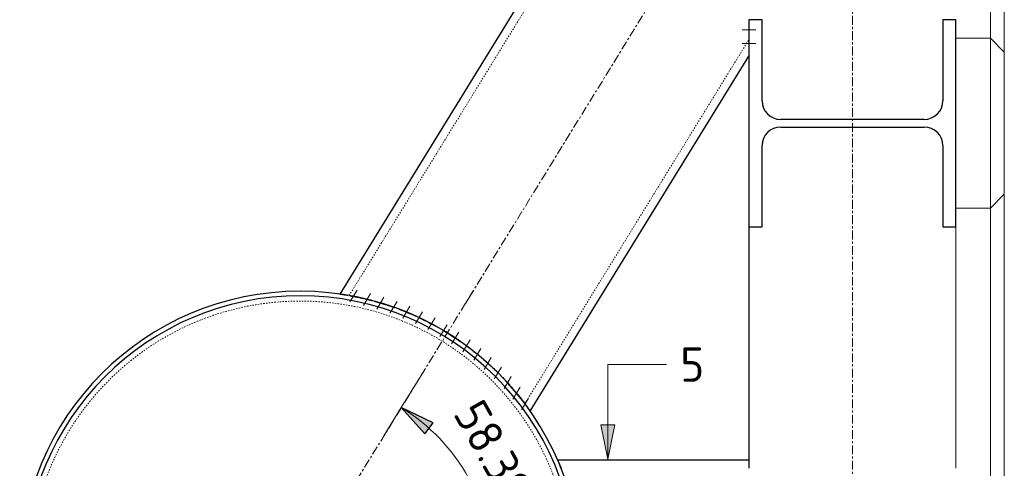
# Model space of a CAD drawing. Header units: millimetres. Extents: x -102180 to -55092, y -1328 to 109139.
# Tile 4 of 42: x -101252 to -99826, y 1410 to 2060. Entities that reach past the tile are written whole.
import ezdxf

# ---------------------------------------------------------------- set-up
doc = ezdxf.new("R2010")
doc.units = ezdxf.units.MM
for name, pattern in [('Dash', [6.35, 3.175, -3.175]), ('Grid Line', [22.225, 12.7, -3.175, 3.175, -3.175]), ('XX-HIDDEN', [4, 2, -2])]:
    doc.linetypes.add(name, pattern=pattern)
for name, color, linetype, lineweight in [('N-CO-BC-BETONVORM-G', 50, 'Continuous', 25), ('N-CO-BC-BETONVORM-G-1', 50, 'XX-HIDDEN', 18), ('N-CO-BC-BETONVORM-GN', 10, 'XX-HIDDEN', 18), ('N-CO-KC-KUNSTSTOFVORM-G', 7, 'Continuous', 13), ('N-CO-SC-STAALVORM-G', 10, 'Continuous', 25), ('X-XX-AL-CONSTRUCTIELIJN-G-2', 7, 'Grid Line', 18), ('X-XX-AL-M', 7, 'Continuous', 18), ('X-XX-AL-M-20', 7, 'Continuous', 18), ('X-XX-AL-T25-1', 7, 'Continuous', 13), ('X_XX_AL_DETAIL1_G', 7, 'Continuous', 13)]:
    doc.layers.add(name, color=color, linetype=linetype, lineweight=lineweight)
doc.styles.add('NLCS-ISO', font='NLCS-ISO.ttf', dxfattribs={"height": 50})
doc.dimstyles.new('2_5_NLCS_arrow_fill_1', dxfattribs={"dimscale": 304.8, "dimtxt": 50.137748, "dimasz": 0.164042, "dimexe": 0.15748, "dimexo": 0.104987, "dimgap": 0.032808, "dimtad": 1, "dimdec": 0, "dimzin": 0, "dimdsep": 46, "dimtxsty": 'NLCS-ISO', "dimsah": 1, "dimcen": 0.09, "dimazin": 0, "dimtfac": 1, "dimtdec": 4, "dimtix": 1, "dimtmove": 0, "dimatfit": 3, "dimfxl": 1, "dimtvp": 1, "dimtolj": 1, "dimtzin": 0, "dimarcsym": 2})

# ---------------------------------------------------------------- blocks, each defined once
blk = doc.blocks.new('NLI_Balk_Buis - ø323_9_12_5-3574609-Zijaanzicht geleidewerk enkel')
at = {"layer": 'N-CO-BC-BETONVORM-GN'}
for p, q in [((-100774.9, 1660.3), (-100195.8, 2601.3)), ((-100520.3, 1503.6), (-100195.8, 2031))]:
    blk.add_line(p, q, dxfattribs=at)
blk = doc.blocks.new('SF_Stalen afdekplaat3 - SF_Stalen afdekplaat-3578293-Zijaanzicht geleidewerk enkel')
at = {"layer": 'N-CO-SC-STAALVORM-G'}
for start, end in [(360, 180), (180, 360)]:
    blk.add_arc((-100845.704043, 1260), 400, start, end, dxfattribs=at)
blk = doc.blocks.new('SF_Stalen afdekplaat4 - SF_Stalen afdekplaat-3578332-Zijaanzicht geleidewerk enkel')
at = {"layer": 'N-CO-SC-STAALVORM-G'}
for start, end in [(360, 180), (180, 360)]:
    blk.add_arc((-100845.704043, 1260), 400, start, end, dxfattribs=at)
blk = doc.blocks.new('GM_Hakorit_2850 - GM_Hakorit_2850-3594086-Zijaanzicht geleidewerk enkel')
at = {"layer": 'N-CO-KC-KUNSTSTOFVORM-G'}
for p, q in [((-99825.7, 2456.9), (-99825.7, 2013.1)), ((-99845.7, 2437), (-99845.7, 2033)), ((-99825.7, 1806.9), (-99825.7, 1363.1)), ((-99845.7, 1787), (-99845.7, 1383)), ((-99895.7, 1410), (-99895.7, 1760))]:
    blk.add_line(p, q, dxfattribs=at)
blk = doc.blocks.new('GM_Hakorit_1120 - GM_Hakorit_1120-3596844-Zijaanzicht geleidewerk enkel')
at = {"layer": 'N-CO-KC-KUNSTSTOFVORM-G'}
for p, q in [((-99845.704043, 2683), (-99895.704043, 2683)), ((-99845.704043, 2437), (-99845.704043, 2683)), ((-99845.704043, 2683), (-99825.704043, 2663)), ((-99825.704043, 2663), (-99825.704043, 2457)), ((-99825.704043, 2457), (-99845.704043, 2437)), ((-99895.704043, 2437), (-99845.704043, 2437))]:
    blk.add_line(p, q, dxfattribs=at)
blk = doc.blocks.new('NLI_Balk_Buis - ø813_14_2-3568875-Zijaanzicht geleidewerk enkel')
at = {"layer": 'N-CO-BC-BETONVORM-GN'}
for start, end in [(0, 180), (180, 360)]:
    blk.add_arc((-100845.704043, 1260), 392.3, start, end, dxfattribs=at)
at = {"layer": 'N-CO-SC-STAALVORM-G'}
for start, end in [(0, 180), (180, 360)]:
    blk.add_arc((-100845.704043, 1260), 406.5, start, end, dxfattribs=at)
blk = doc.blocks.new('DIMBLOCK2-Zijaanzicht geleidewerk enkel')
at = {"layer": 'X-XX-AL-M-20', "lineweight": 25}
for points in [[(-100699.3, 1497.9), (-100665.3, 1460), (-100653.3, 1476)], [(-100566.3, 1260), (-100560.9, 1310.7), (-100580.8, 1308.9)], [(-100566.3, 1260), (-100580.8, 1211.1), (-100560.9, 1209.3)]]:
    blk.add_hatch(color=256, dxfattribs=at).paths.add_polyline_path(points, flags=0)
at = {"layer": 'X-XX-AL-M-20'}
for p, q in [((-100699.3, 1497.9), (-100665.7, 1552.4)), ((-100699.3, 1497.9), (-100724.4, 1457.1)), ((-100566.3, 1260), (-100614.3, 1260)), ((-100566.3, 1260), (-100566.3, 1260)), ((-100566.3, 1260), (-100566.3, 1260))]:
    blk.add_line(p, q, dxfattribs=at)
at = {"layer": 'X-XX-AL-M-20', "lineweight": 25}
for p, q in [((-100699.3, 1497.9), (-100665.3, 1460)), ((-100653.3, 1476), (-100699.3, 1497.9)), ((-100665.3, 1460), (-100653.3, 1476)), ((-100560.9, 1310.7), (-100580.8, 1308.9)), ((-100580.8, 1308.9), (-100566.3, 1260)), ((-100566.3, 1260), (-100560.9, 1310.7)), ((-100566.3, 1260), (-100580.8, 1211.1)), ((-100560.9, 1209.3), (-100566.3, 1260)), ((-100580.8, 1211.1), (-100560.9, 1209.3))]:
    blk.add_line(p, q, dxfattribs=at)
at = {"layer": 'X-XX-AL-M-20', "linetype": 'Dash'}
blk.add_line((-100566.3, 1260), (-100502.3, 1260), dxfattribs=at)
at = {"layer": 'X-XX-AL-M-20'}
blk.add_arc((-100845.7, 1260), 279.4, 0, 58.3925, dxfattribs=at)
blk.add_arc((-100845.7, 1260), 279.4, 0, 58.3925, dxfattribs=at)
at = {"layer": 'X-XX-AL-M-20', "color": 0, "insert": (-100581.4, 1513.9), "char_height": 50, "width": 222.498, "attachment_point": 1, "rotation": 299.1962, "line_spacing_factor": 1.135194, "style": 'NLCS-ISO'}
blk.add_mtext('58.39°', dxfattribs=at)

msp = doc.modelspace()

# ---------------------------------------------------------------- hatches: boundary and pattern name
at = {"layer": 'X-XX-AL-T25-1'}
msp.add_hatch(color=256, dxfattribs=at).paths.add_polyline_path([(-100400.2, 1423.1), (-100390.2, 1473.1), (-100410.2, 1473.1)], flags=0)

# ---------------------------------------------------------------- linework, layer by layer
at = {"layer": 'N-CO-BC-BETONVORM-GN'}
for centre, start, end in [((-100149.7, 1942.5), 180.8158, 209.1842), ((-99941.7, 1942.5), 330.8158, 359.1842), ((-100149.7, 1942.5), 210.8158, 239.1842), ((-99941.7, 1942.5), 300.8158, 329.1842), ((-100149.7, 1942.5), 240.8158, 269.1842), ((-99941.7, 1942.5), 270.8158, 299.1842), ((-100149.7, 1877.5), 120.8158, 149.1842), ((-100149.7, 1877.5), 90.8158, 119.1842), ((-99941.7, 1877.5), 60.8158, 89.1842), ((-99941.7, 1877.5), 30.8158, 59.1842), ((-100149.7, 1877.5), 150.8158, 179.1842), ((-99941.7, 1877.5), 0.8158, 29.1842)]:
    msp.add_arc(centre, 27, start, end, dxfattribs=at)
for points in [[(-100773.2, 1660), (-100773.7, 1660.1), (-100774.1, 1660.1), (-100774.3, 1660.2)], [(-100774.3, 1660.2), (-100774.1, 1660.1), (-100773.7, 1660.1), (-100773.2, 1660)], [(-100706.5, 1641.9), (-100706.6, 1642), (-100706.7, 1642), (-100706.9, 1642.1)], [(-100706.9, 1642.1), (-100706.7, 1642), (-100706.6, 1642), (-100706.5, 1641.9)], [(-100673.8, 1628.4), (-100674, 1628.5), (-100674.2, 1628.5), (-100674.4, 1628.6)], [(-100674.4, 1628.6), (-100674.2, 1628.5), (-100674, 1628.5), (-100673.8, 1628.4)], [(-100644.5, 1613.2), (-100643.1, 1612.4), (-100641.8, 1611.6), (-100640.4, 1610.8)], [(-100585.7, 1572.5), (-100585, 1571.9), (-100584.3, 1571.3), (-100583.6, 1570.7)], [(-100583.6, 1570.7), (-100584.3, 1571.3), (-100585, 1571.9), (-100585.7, 1572.5)], [(-100559, 1548.2), (-100558.4, 1547.6), (-100557.9, 1547), (-100557.3, 1546.5)], [(-100557.3, 1546.5), (-100557.9, 1547), (-100558.4, 1547.6), (-100559, 1548.2)], [(-100534.2, 1521.2), (-100534.2, 1521.1), (-100534.2, 1521.1), (-100534.1, 1521.1)], [(-100534.1, 1521.1), (-100534.2, 1521.1), (-100534.2, 1521.1), (-100534.2, 1521.2)], [(-100521.3, 1505), (-100520.6, 1504.1), (-100520.3, 1503.6), (-100520.3, 1503.6)], [(-100520.3, 1503.6), (-100520.3, 1503.6), (-100520.6, 1504.1), (-100521.3, 1505)]]:
    msp.add_open_spline(points, degree=3, dxfattribs=at)
at = {"layer": 'N-CO-SC-STAALVORM-G'}
for p, q in [((-100195.8, 2625.2), (-100788.2, 1662.4)), ((-100176.7, 2060), (-100195.7, 2060)), ((-100195.7, 2060), (-100195.7, 1760)), ((-100176.7, 1942.5), (-100176.7, 2060)), ((-99895.7, 2060), (-99914.7, 2060)), ((-99914.7, 2060), (-99914.7, 1942.5)), ((-99895.7, 1760), (-99895.7, 2060)), ((-100512.4, 1492.7), (-100195.8, 2007.2)), ((-99941.7, 1915.5), (-100149.7, 1915.5)), ((-100149.7, 1904.5), (-99941.7, 1904.5)), ((-100176.7, 1760), (-100176.7, 1877.5)), ((-99914.7, 1877.5), (-99914.7, 1760)), ((-100195.7, 1760), (-100176.7, 1760)), ((-100195.7, 1760), (-100195.7, 1410)), ((-99914.7, 1760), (-99895.7, 1760)), ((-100195.7, 1421.9), (-100472.9, 1421.9))]:
    msp.add_line(p, q, dxfattribs=at)
for centre, start, end in [((-100149.7, 1942.5), 180, 270), ((-99941.7, 1942.5), 270, 360), ((-100149.7, 1877.5), 90, 180), ((-99941.7, 1877.5), 360, 90)]:
    msp.add_arc(centre, 27, start, end, dxfattribs=at)
for points in [[(-100787.8, 1662.4), (-100788, 1662.4), (-100788.2, 1662.4), (-100788.2, 1662.4)], [(-100743.2, 1653.4), (-100743.6, 1653.5), (-100743.9, 1653.6), (-100744.3, 1653.6)], [(-100744.3, 1653.6), (-100743.9, 1653.6), (-100743.6, 1653.5), (-100743.2, 1653.4)], [(-100726.3, 1648.6), (-100727.1, 1648.8), (-100728, 1649.1), (-100728.8, 1649.3)], [(-100728.8, 1649.3), (-100728, 1649.1), (-100727.1, 1648.8), (-100726.3, 1648.6)], [(-100709.3, 1642.9), (-100710, 1643.2), (-100710.6, 1643.4), (-100711.2, 1643.6)], [(-100711.2, 1643.6), (-100710.6, 1643.4), (-100710, 1643.2), (-100709.3, 1642.9)], [(-100690.7, 1635.8), (-100691, 1635.9), (-100691.4, 1636.1), (-100691.7, 1636.2)], [(-100691.7, 1636.2), (-100691.4, 1636.1), (-100691, 1635.9), (-100690.7, 1635.8)], [(-100638.4, 1609.7), (-100636.5, 1608.5), (-100634.6, 1607.4), (-100632.7, 1606.2)], [(-100632.7, 1606.2), (-100626.2, 1602.2), (-100619.9, 1598.1), (-100613.7, 1593.8)], [(-100580.1, 1567.7), (-100579.8, 1567.5), (-100579.5, 1567.2), (-100579.3, 1567)], [(-100579.3, 1567), (-100579.6, 1567.3), (-100579.8, 1567.5), (-100580.1, 1567.7)], [(-100565.6, 1554.6), (-100565, 1554), (-100564.4, 1553.5), (-100563.8, 1552.9)], [(-100563.9, 1552.9), (-100564.4, 1553.5), (-100565, 1554), (-100565.6, 1554.6)], [(-100552.7, 1541.7), (-100552.1, 1541.1), (-100551.4, 1540.5), (-100550.8, 1539.8)], [(-100550.8, 1539.8), (-100551.4, 1540.5), (-100552.1, 1541.1), (-100552.7, 1541.7)], [(-100541.4, 1529.5), (-100540.9, 1529), (-100540.5, 1528.5), (-100540, 1527.9)], [(-100540, 1527.9), (-100540.5, 1528.5), (-100540.9, 1529), (-100541.4, 1529.5)]]:
    msp.add_open_spline(points, degree=3, dxfattribs=at)
for points, knots in [([(-100788.2, 1662.4), (-100788.2, 1662.4), (-100787.7, 1662.3), (-100785, 1662), (-100780.4, 1661.2), (-100777.2, 1660.7), (-100776.8, 1660.6)], [0.5027951, 0.5027951, 0.5027951, 0.5027951, 0.5217391, 0.5652174, 0.6086957, 0.6153417, 0.6153417, 0.6153417, 0.6153417]), ([(-100773.6, 1660.1), (-100772.1, 1659.8), (-100767.1, 1658.9), (-100757.2, 1656.8), (-100747.5, 1654.5), (-100742.2, 1653.1), (-100742, 1653.1)], [0.6309248, 0.6309248, 0.6309248, 0.6309248, 0.6521739, 0.6956522, 0.7391304, 0.7410515, 0.7410515, 0.7410515, 0.7410515]), ([(-100737.7, 1651.9), (-100734.2, 1650.9), (-100725.1, 1648.3), (-100715, 1645), (-100708.6, 1642.7), (-100708.3, 1642.6)], [0.75320843, 0.75320843, 0.75320843, 0.75320843, 0.7826087, 0.82608696, 0.82824997, 0.82824997, 0.82824997, 0.82824997]), ([(-100702.9, 1640.6), (-100698.9, 1639.1), (-100690.7, 1635.9), (-100682.4, 1632.3), (-100678.1, 1630.4)], [0.84113502, 0.84113502, 0.84113502, 0.84113502, 0.86956522, 0.89803816, 0.89803816, 0.89803816, 0.89803816]), ([(-100672.3, 1627.7), (-100668.8, 1626), (-100660.2, 1621.8), (-100651.5, 1617.2), (-100646.5, 1614.3)], [0.91106738, 0.91106738, 0.91106738, 0.91106738, 0.93478261, 0.96884214, 0.96884214, 0.96884214, 0.96884214]), ([(-100608.9, 1590.4), (-100604.6, 1587.3), (-100597.5, 1582.1), (-100590.8, 1576.7), (-100588.1, 1574.5)], [0.05583519, 0.05583519, 0.05583519, 0.05583519, 0.08695652, 0.10851008, 0.10851008, 0.10851008, 0.10851008]), ([(-100582.2, 1569.5), (-100581.5, 1568.9), (-100575.6, 1563.9), (-100568.3, 1557.3), (-100562.2, 1551.4), (-100560.7, 1549.9)], [0.12455879, 0.12455879, 0.12455879, 0.12455879, 0.13043478, 0.17391304, 0.1887342, 0.1887342, 0.1887342, 0.1887342]), ([(-100555.8, 1544.9), (-100554.6, 1543.7), (-100549.3, 1538.3), (-100542.6, 1530.9), (-100537.6, 1525.2), (-100536, 1523.3)], [0.20533372, 0.20533372, 0.20533372, 0.20533372, 0.2173913, 0.26086957, 0.28344596, 0.28344596, 0.28344596, 0.28344596]), ([(-100532.9, 1519.7), (-100532.5, 1519.1), (-100529.2, 1515.1), (-100524.6, 1509.4), (-100521.3, 1505), (-100520.1, 1503.4)], [0.29795077, 0.29795077, 0.29795077, 0.29795077, 0.30434783, 0.34782609, 0.37625752, 0.37625752, 0.37625752, 0.37625752]), ([(-100520.1, 1503.3), (-100519.5, 1502.5), (-100517.2, 1499.5), (-100514.8, 1496.1), (-100513.5, 1494.3), (-100513.2, 1493.9)], [0.37664099, 0.37664099, 0.37664099, 0.37664099, 0.39130435, 0.43478261, 0.45939646, 0.45939646, 0.45939646, 0.45939646]), ([(-100472.7, 1421.6), (-100472.9, 1422.1), (-100472.9, 1422.1), (-100471.6, 1419), (-100469.6, 1414.3), (-100468.2, 1410.7), (-100467.8, 1409.8)], [0.4782609, 0.4782609, 0.4782609, 0.4782609, 0.5217391, 0.5652174, 0.6086957, 0.623359, 0.623359, 0.623359, 0.623359])]:
    msp.add_open_spline(points, degree=3, knots=knots, dxfattribs=at)
at = {"layer": 'X-XX-AL-CONSTRUCTIELIJN-G-2'}
for p, q in [((-100045.7, 2710), (-100045.7, -190)), ((-100845.7, 1260), (-100045.7, 2560))]:
    msp.add_line(p, q, dxfattribs=at)
at = {"layer": 'X-XX-AL-T25-1'}
for p, q in [((-100400.2, 1560.4), (-100315.1, 1560.4)), ((-100400.2, 1423.1), (-100400.2, 1560.4)), ((-100390.2, 1473.1), (-100410.2, 1473.1)), ((-100410.2, 1473.1), (-100400.2, 1423.1)), ((-100400.2, 1423.1), (-100390.2, 1473.1))]:
    msp.add_line(p, q, dxfattribs=at)
at = {"layer": 'X_XX_AL_DETAIL1_G'}
for p, q in [((-100185.7, 2045.3), (-100205.7, 2045.3)), ((-100185.7, 2025.3), (-100205.7, 2025.3)), ((-100763.2, 1668.1), (-100773.7, 1651.1)), ((-100743.8, 1663.1), (-100754.3, 1646)), ((-100724.5, 1657.9), (-100735, 1640.8)), ((-100595.6, 1666.5), (-100606, 1649.5)), ((-100705.5, 1651.7), (-100716, 1634.7)), ((-100686.8, 1644.7), (-100697.2, 1627.6)), ((-100668.4, 1636.7), (-100678.9, 1619.7)), ((-100650.4, 1628), (-100660.9, 1610.9)), ((-100633, 1618.1), (-100643.5, 1601.1)), ((-100616.2, 1607.3), (-100626.7, 1590.3)), ((-100599.7, 1596), (-100610.2, 1579)), ((-100584, 1583.7), (-100594.4, 1566.6)), ((-100568.9, 1570.5), (-100579.4, 1553.4)), ((-100554.4, 1556.7), (-100564.9, 1539.7)), ((-100540, 1542.8), (-100550.5, 1525.8)), ((-100527.3, 1527.4), (-100537.8, 1510.3)), ((-100514.9, 1511.7), (-100525.4, 1494.7))]:
    msp.add_line(p, q, dxfattribs=at)

# ---------------------------------------------------------------- block references
at = {"layer": 'N-CO-BC-BETONVORM-G'}
for name, p in [('GM_Hakorit_2850 - GM_Hakorit_2850-3594086-Zijaanzicht geleidewerk enkel', (0, 0)), ('GM_Hakorit_1120 - GM_Hakorit_1120-3596844-Zijaanzicht geleidewerk enkel', (0, -650)), ('SF_Stalen afdekplaat3 - SF_Stalen afdekplaat-3578293-Zijaanzicht geleidewerk enkel', (0, 0)), ('SF_Stalen afdekplaat4 - SF_Stalen afdekplaat-3578332-Zijaanzicht geleidewerk enkel', (0, 0))]:
    msp.add_blockref(name, p, dxfattribs=at)
at = {"layer": 'N-CO-BC-BETONVORM-G-1'}
for name in ['NLI_Balk_Buis - ø323_9_12_5-3574609-Zijaanzicht geleidewerk enkel', 'NLI_Balk_Buis - ø813_14_2-3568875-Zijaanzicht geleidewerk enkel']:
    msp.add_blockref(name, (0, 0), dxfattribs=at)

# ---------------------------------------------------------------- texts
at = {"layer": 'X-XX-AL-T25-1', "insert": (-100295.1, 1585.4), "char_height": 50, "width": 43.291, "attachment_point": 1, "style": 'NLCS-ISO'}
msp.add_mtext('5', dxfattribs=at)

# ---------------------------------------------------------------- dimensions: what is measured, and where the dimension line sits
at = {"layer": 'X-XX-AL-M'}
dim = msp.add_angular_dim_3p(base=(-100582.2891, 1353.0947), center=(-100845.704, 1260), p1=(-100470.3225, 1260), p2=(-100648.9675, 1579.6968), dimstyle='2_5_NLCS_arrow_fill_1', override={"dimpost": '<>', "dimfxl": 366.224119}, dxfattribs=at)
dim.commit()
dim.dimension.update_dxf_attribs({"geometry": 'DIMBLOCK2-Zijaanzicht geleidewerk enkel', "text_midpoint": (-100571.2634, 1413.3561)})

doc.saveas('drawing.dxf')
